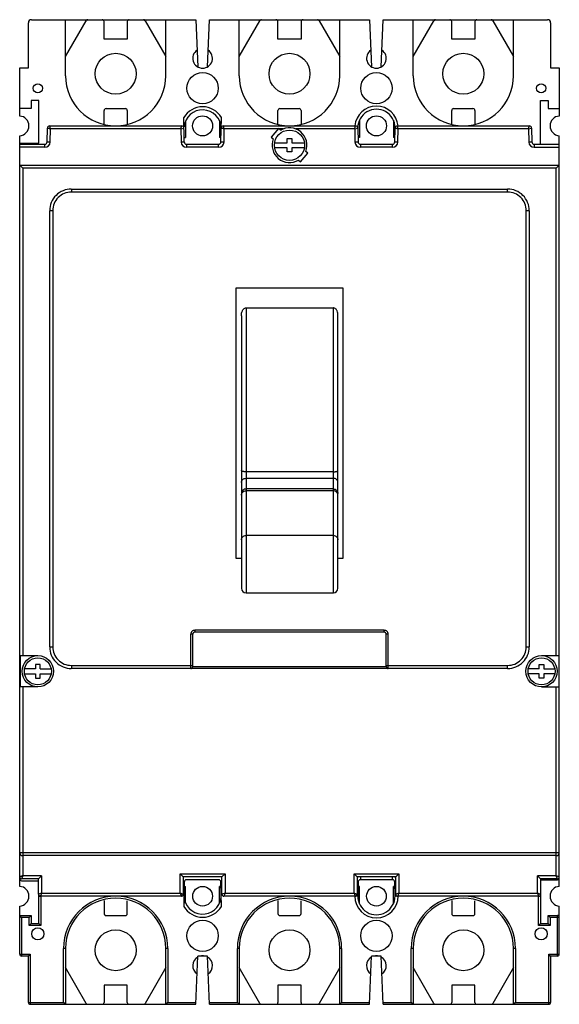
# Model space of a CAD drawing. Header units: millimetres. Extents: x 39 to 179, y 21 to 276.
import ezdxf

# ---------------------------------------------------------------- set-up
doc = ezdxf.new("R2010")
doc.units = ezdxf.units.MM
doc.header["$LTSCALE"] = 19.54008
doc.layers.get('0').update_dxf_attribs({"linetype": 'CONTINUOUS'})

msp = doc.modelspace()

# ---------------------------------------------------------------- linework, layer by layer
at = {"color": 7, "linetype": 'Continuous'}
for p, q in [((41.13, 263.96), (41.13, 275.66)), ((41.93, 276.46), (84.48, 276.46)), ((50.73, 261.96), (50.73, 276.46)), ((50.73, 266.94), (56.08, 276.21)), ((60.73, 271.46), (60.73, 275.96)), ((66.73, 275.96), (66.73, 271.46)), ((71.37, 276.21), (76.73, 266.94)), ((76.73, 261.96), (76.73, 276.46)), ((84.48, 276.46), (84.97, 264.25)), ((87.49, 264.25), (87.98, 276.46)), ((87.98, 276.46), (129.48, 276.46)), ((95.73, 261.96), (95.73, 276.46)), ((95.73, 266.94), (101.08, 276.21)), ((105.73, 271.46), (105.73, 275.96)), ((111.73, 275.96), (111.73, 271.46)), ((116.37, 276.21), (121.73, 266.94)), ((121.73, 261.96), (121.73, 276.46)), ((129.48, 276.46), (129.97, 264.25)), ((132.49, 264.25), (132.98, 276.46)), ((132.98, 276.46), (175.53, 276.46)), ((140.73, 261.96), (140.73, 276.46)), ((140.73, 266.94), (146.08, 276.21)), ((150.73, 271.46), (150.73, 275.96)), ((156.73, 275.96), (156.73, 271.46)), ((161.37, 276.21), (166.73, 266.94)), ((166.73, 261.96), (166.73, 276.46)), ((176.33, 275.66), (176.33, 263.96)), ((66.73, 271.46), (60.73, 271.46)), ((111.73, 271.46), (105.73, 271.46)), ((156.73, 271.46), (150.73, 271.46)), ((38.88, 251.51), (38.88, 263.96)), ((38.88, 263.96), (41.13, 263.96)), ((176.33, 263.96), (178.58, 263.96)), ((178.58, 263.96), (178.58, 251.51)), ((41.83, 255.56), (41.83, 253.46)), ((43.83, 255.56), (41.83, 255.56)), ((43.83, 244.46), (43.83, 255.56)), ((173.73, 244.21), (173.73, 255.56)), ((173.73, 255.56), (175.73, 255.56)), ((175.73, 255.56), (175.73, 253.46)), ((41.83, 253.46), (38.88, 253.46)), ((60.73, 249.34), (60.73, 252.96)), ((61.23, 253.46), (66.23, 253.46)), ((66.73, 252.96), (66.73, 249.34)), ((105.73, 249.34), (105.73, 252.96)), ((106.23, 253.46), (111.23, 253.46)), ((111.73, 252.96), (111.73, 249.34)), ((150.73, 249.34), (150.73, 252.96)), ((151.23, 253.46), (156.23, 253.46)), ((156.73, 252.96), (156.73, 249.34)), ((175.73, 253.46), (178.58, 253.46)), ((81.47, 244.8), (81.36, 251.1)), ((81.83, 250.27), (81.83, 245.96)), ((90.63, 250.27), (90.63, 245.96)), ((90.99, 244.8), (91.1, 251.1)), ((126.83, 250.43), (126.83, 245.96)), ((135.63, 250.43), (135.63, 245.96)), ((45.99, 244.8), (46.05, 248.37)), ((46.85, 248.16), (46.65, 248.96)), ((46.65, 248.96), (80.81, 248.96)), ((46.79, 244.79), (46.85, 248.16)), ((80.61, 248.16), (46.85, 248.16)), ((80.61, 248.16), (81.41, 248.37)), ((80.61, 248.16), (80.67, 244.79)), ((91.85, 248.16), (91.65, 248.96)), ((91.65, 248.96), (125.81, 248.96)), ((91.79, 244.79), (91.85, 248.16)), ((105.79, 248.16), (91.85, 248.16)), ((105.87, 248.26), (104, 246.04)), ((106.4, 247.81), (105.87, 248.25)), ((107.11, 248.16), (105.98, 248.16)), ((125.61, 248.16), (110.34, 248.16)), ((125.61, 248.16), (126.41, 248.37)), ((125.61, 248.16), (125.67, 244.79)), ((126.41, 248.37), (126.47, 244.8)), ((135.99, 244.8), (136.05, 248.37)), ((136.85, 248.16), (136.65, 248.96)), ((136.65, 248.96), (170.81, 248.96)), ((136.79, 244.79), (136.85, 248.16)), ((170.61, 248.16), (136.85, 248.16)), ((170.61, 248.16), (171.41, 248.37)), ((170.61, 248.16), (170.67, 244.79)), ((171.41, 248.37), (171.47, 244.8)), ((38.88, 52.01), (38.88, 246.42)), ((45.99, 244.8), (46.79, 244.79)), ((80.67, 244.79), (81.47, 244.8)), ((81.45, 245.96), (81.83, 245.96)), ((91.01, 245.96), (90.63, 245.96)), ((90.99, 244.8), (91.79, 244.79)), ((104, 246.04), (104.53, 245.59)), ((108.13, 244.61), (108.13, 245.71)), ((108.13, 245.71), (109.33, 245.71)), ((109.33, 245.71), (109.33, 244.61)), ((125.67, 244.79), (126.47, 244.8)), ((126.83, 245.96), (126.45, 245.96)), ((136.01, 245.96), (135.63, 245.96)), ((135.99, 244.8), (136.79, 244.79)), ((170.67, 244.79), (171.47, 244.8)), ((178.58, 52.01), (178.58, 246.42)), ((38.88, 244.46), (43.83, 244.46)), ((38.88, 244.21), (45.39, 244.21)), ((45.39, 243.41), (38.88, 243.41)), ((45.39, 243.41), (45.39, 244.21)), ((82.07, 244.21), (82.07, 243.41)), ((82.07, 244.21), (90.39, 244.21)), ((90.39, 243.41), (82.07, 243.41)), ((90.39, 243.41), (90.39, 244.21)), ((104.86, 244.61), (108.13, 244.61)), ((108.13, 243.31), (104.86, 243.31)), ((108.13, 242.21), (108.13, 243.31)), ((109.33, 244.61), (112.6, 244.61)), ((109.33, 243.31), (109.33, 242.21)), ((112.6, 243.31), (109.33, 243.31)), ((113.45, 241.89), (112.92, 242.34)), ((127.07, 244.21), (127.07, 243.41)), ((127.07, 244.21), (135.39, 244.21)), ((135.39, 243.41), (127.07, 243.41)), ((135.39, 243.41), (135.39, 244.21)), ((172.07, 244.21), (172.07, 243.41)), ((172.07, 244.21), (178.58, 244.21)), ((172.07, 243.41), (178.58, 243.41)), ((109.33, 242.21), (108.13, 242.21)), ((111.06, 240.11), (111.59, 239.67)), ((111.59, 239.67), (113.45, 241.89)), ((39.68, 237.97), (38.88, 238.77)), ((38.88, 238.77), (178.58, 238.77)), ((39.68, 237.97), (39.68, 111.76)), ((177.78, 237.97), (39.68, 237.97)), ((178.58, 238.77), (177.78, 237.97)), ((177.78, 111.76), (177.78, 237.97)), ((52.25, 232.59), (52.25, 231.79)), ((52.25, 232.59), (165.21, 232.59)), ((165.21, 231.79), (165.21, 232.59)), ((165.21, 231.79), (52.25, 231.79)), ((46.65, 114.03), (46.65, 227)), ((47.45, 227), (46.65, 227)), ((47.45, 227), (47.45, 114.03)), ((170.01, 114.03), (170.01, 227)), ((170.81, 227), (170.01, 227)), ((170.81, 227), (170.81, 114.03)), ((94.93, 136.91), (94.93, 207.01)), ((94.93, 207.01), (122.53, 207.01)), ((122.53, 207.01), (122.53, 136.91)), ((97.48, 201.84), (97.48, 128.01)), ((97.48, 201.84), (120.08, 201.84)), ((120.08, 128.01), (120.08, 201.84)), ((96.28, 199.77), (96.28, 129.21)), ((121.28, 129.21), (121.28, 199.77)), ((120.08, 159.38), (97.48, 159.38)), ((97.48, 157.7), (120.08, 157.7)), ((120.08, 154.93), (97.48, 154.93)), ((120.08, 154.43), (97.48, 154.43)), ((120.08, 142.86), (97.48, 142.86)), ((96.28, 136.91), (94.93, 136.91)), ((122.53, 136.91), (121.28, 136.91)), ((97.48, 128.01), (120.08, 128.01)), ((83.69, 117.33), (83.19, 117.33)), ((83.19, 108.43), (83.19, 117.33)), ((83.69, 108.93), (83.69, 117.33)), ((133.27, 118.33), (84.19, 118.33)), ((84.19, 118.33), (84.19, 117.83)), ((133.27, 117.83), (84.19, 117.83)), ((133.27, 117.83), (133.27, 118.33)), ((134.27, 117.33), (133.77, 117.33)), ((133.77, 108.93), (133.77, 117.33)), ((134.27, 108.43), (134.27, 117.33)), ((46.65, 114.03), (47.45, 114.03)), ((170.01, 114.03), (170.81, 114.03)), ((38.98, 111.76), (38.98, 103.66)), ((38.98, 111.76), (43.58, 111.76)), ((173.98, 111.76), (178.58, 111.76)), ((42.98, 108.36), (40.14, 108.36)), ((42.98, 109.46), (42.98, 108.36)), ((44.18, 109.46), (42.98, 109.46)), ((44.18, 108.36), (44.18, 109.46)), ((44.18, 108.36), (47.02, 108.36)), ((52.25, 109.23), (52.25, 108.43)), ((52.25, 109.23), (83.69, 109.23)), ((165.21, 108.43), (52.25, 108.43)), ((83.69, 108.93), (133.77, 108.93)), ((133.77, 109.23), (165.21, 109.23)), ((165.21, 108.43), (165.21, 109.23)), ((173.38, 108.36), (170.54, 108.36)), ((173.38, 109.46), (174.58, 109.46)), ((173.38, 108.36), (173.38, 109.46)), ((174.58, 109.46), (174.58, 108.36)), ((174.58, 108.36), (177.42, 108.36)), ((40.14, 107.06), (42.98, 107.06)), ((42.98, 107.06), (42.98, 105.96)), ((42.98, 105.96), (44.18, 105.96)), ((44.18, 105.96), (44.18, 107.06)), ((44.18, 107.06), (47.02, 107.06)), ((173.38, 107.06), (170.54, 107.06)), ((173.38, 105.96), (173.38, 107.06)), ((174.58, 105.96), (173.38, 105.96)), ((177.42, 107.06), (174.58, 107.06)), ((174.58, 107.06), (174.58, 105.96)), ((43.58, 103.66), (38.98, 103.66)), ((39.68, 103.66), (39.68, 54.76)), ((173.98, 103.66), (178.58, 103.66)), ((177.78, 54.76), (177.78, 103.66)), ((38.88, 60.76), (178.58, 60.76)), ((177.78, 59.96), (39.68, 59.96)), ((43.73, 53.96), (39.38, 53.96)), ((44.53, 54.76), (39.68, 54.76)), ((44.53, 54.76), (43.73, 53.96)), ((43.73, 49.96), (43.73, 53.96)), ((44.53, 54.76), (44.53, 50.26)), ((80.43, 55.26), (92.03, 55.26)), ((80.43, 55.26), (81.23, 54.46)), ((80.43, 50.26), (80.43, 55.26)), ((91.23, 54.46), (81.23, 54.46)), ((81.23, 54.46), (81.23, 49.96)), ((90.39, 53.71), (82.07, 53.71)), ((92.03, 55.26), (91.23, 54.46)), ((91.23, 49.96), (91.23, 54.46)), ((92.03, 55.26), (92.03, 50.26)), ((125.43, 55.26), (137.03, 55.26)), ((125.43, 55.26), (126.23, 54.46)), ((125.43, 50.26), (125.43, 55.26)), ((136.23, 54.46), (126.23, 54.46)), ((126.23, 54.46), (126.23, 49.96)), ((127.07, 54.46), (127.07, 53.71)), ((135.39, 53.71), (127.07, 53.71)), ((135.39, 53.71), (135.39, 54.46)), ((137.03, 55.26), (136.23, 54.46)), ((136.23, 49.96), (136.23, 54.46)), ((137.03, 55.26), (137.03, 50.26)), ((177.78, 54.76), (172.93, 54.76)), ((172.93, 54.76), (173.73, 53.96)), ((172.93, 50.26), (172.93, 54.76)), ((178.08, 53.96), (173.73, 53.96)), ((173.73, 53.96), (173.73, 42.36)), ((173.73, 53.73), (178.08, 53.73)), ((178.58, 54.46), (177.78, 54.76)), ((39.38, 53.46), (43.73, 53.46)), ((81.47, 53.12), (81.36, 46.83)), ((81.45, 51.96), (81.83, 51.96)), ((81.83, 47.66), (81.83, 51.96)), ((91.01, 51.96), (90.63, 51.96)), ((90.63, 47.66), (90.63, 51.96)), ((91.1, 46.83), (90.99, 53.12)), ((126.47, 53.12), (126.23, 53.13)), ((126.47, 53.12), (126.41, 49.55)), ((126.83, 51.96), (126.45, 51.96)), ((126.83, 47.49), (126.83, 51.96)), ((136.01, 51.96), (135.63, 51.96)), ((135.63, 47.49), (135.63, 51.96)), ((136.23, 53.13), (135.99, 53.12)), ((136.05, 49.55), (135.99, 53.12)), ((44.53, 50.26), (43.73, 49.96)), ((43.83, 42.36), (43.83, 49.66)), ((80.73, 49.46), (44.23, 49.46)), ((44.33, 49.46), (44.33, 41.86)), ((44.53, 50.26), (80.43, 50.26)), ((80.43, 50.26), (80.73, 49.46)), ((92.03, 50.26), (91.23, 49.96)), ((125.73, 49.46), (91.73, 49.46)), ((92.03, 50.26), (125.43, 50.26)), ((125.43, 50.26), (125.73, 49.46)), ((126.02, 49.56), (126.41, 49.55)), ((136.05, 49.55), (136.43, 49.56)), ((137.03, 50.26), (136.23, 49.96)), ((173.23, 49.46), (136.73, 49.46)), ((137.03, 50.26), (172.93, 50.26)), ((172.93, 50.26), (173.23, 49.46)), ((173.23, 41.86), (173.23, 49.46)), ((38.88, 34.46), (38.88, 46.92)), ((60.73, 48.36), (60.73, 44.96)), ((66.73, 44.96), (66.73, 48.3)), ((105.73, 48.36), (105.73, 44.96)), ((111.73, 44.96), (111.73, 48.3)), ((150.73, 48.36), (150.73, 44.96)), ((156.73, 44.96), (156.73, 48.3)), ((178.58, 34.46), (178.58, 46.92)), ((39.38, 43.96), (38.88, 44.46)), ((38.88, 44.46), (41.83, 44.46)), ((41.33, 43.96), (39.38, 43.96)), ((39.38, 43.96), (39.38, 33.96)), ((41.33, 43.96), (41.83, 44.46)), ((41.33, 41.86), (41.33, 43.96)), ((41.83, 44.46), (41.83, 42.36)), ((61.23, 44.46), (66.23, 44.46)), ((106.23, 44.46), (111.23, 44.46)), ((151.23, 44.46), (156.23, 44.46)), ((175.73, 44.46), (178.08, 44.46)), ((176.23, 43.96), (175.73, 44.46)), ((175.73, 42.36), (175.73, 44.46)), ((178.58, 43.96), (176.23, 43.96)), ((176.23, 43.96), (176.23, 41.86)), ((178.08, 33.96), (178.08, 44.46)), ((41.33, 41.86), (41.83, 42.36)), ((44.33, 41.86), (41.33, 41.86)), ((41.83, 42.36), (43.83, 42.36)), ((44.33, 41.86), (43.83, 42.36)), ((173.23, 41.86), (173.73, 42.36)), ((176.23, 41.86), (173.23, 41.86)), ((173.73, 42.36), (175.73, 42.36)), ((176.23, 41.86), (175.73, 42.36)), ((50.73, 35.96), (50.23, 35.96)), ((50.23, 21.96), (50.23, 35.96)), ((50.73, 35.96), (50.73, 21.46)), ((77.23, 35.96), (76.73, 35.96)), ((76.73, 21.46), (76.73, 35.96)), ((77.23, 35.96), (77.23, 21.96)), ((95.73, 35.96), (95.23, 35.96)), ((95.23, 21.96), (95.23, 35.96)), ((95.73, 35.96), (95.73, 21.46)), ((122.23, 35.96), (121.73, 35.96)), ((121.73, 21.46), (121.73, 35.96)), ((122.23, 35.96), (122.23, 21.96)), ((140.73, 35.96), (140.23, 35.96)), ((140.23, 21.96), (140.23, 35.96)), ((140.73, 35.96), (140.73, 21.46)), ((167.23, 35.96), (166.73, 35.96)), ((166.73, 21.46), (166.73, 35.96)), ((167.23, 35.96), (167.23, 21.96)), ((38.88, 34.46), (41.63, 34.46)), ((41.13, 33.96), (39.38, 33.96)), ((41.13, 33.96), (41.63, 34.46)), ((41.13, 21.96), (41.13, 33.96)), ((41.63, 34.46), (41.63, 21.46)), ((84.48, 21.46), (84.98, 33.96)), ((87.48, 33.96), (84.98, 33.96)), ((87.98, 21.46), (87.48, 33.96)), ((129.48, 21.46), (129.98, 33.96)), ((132.48, 33.96), (129.98, 33.96)), ((132.98, 21.46), (132.48, 33.96)), ((175.83, 34.46), (178.58, 34.46)), ((176.33, 33.96), (175.83, 34.46)), ((175.83, 21.46), (175.83, 34.46)), ((178.08, 33.96), (176.33, 33.96)), ((176.33, 33.96), (176.33, 21.96)), ((56.08, 21.71), (50.73, 30.99)), ((76.73, 30.99), (71.37, 21.71)), ((101.08, 21.71), (95.73, 30.99)), ((121.73, 30.99), (116.37, 21.71)), ((146.08, 21.71), (140.73, 30.99)), ((166.73, 30.99), (161.37, 21.71)), ((66.73, 26.46), (60.73, 26.46)), ((60.73, 26.46), (60.73, 21.96)), ((66.73, 21.96), (66.73, 26.46)), ((111.73, 26.46), (105.73, 26.46)), ((105.73, 26.46), (105.73, 21.96)), ((111.73, 21.96), (111.73, 26.46)), ((156.73, 26.46), (150.73, 26.46)), ((150.73, 26.46), (150.73, 21.96)), ((156.73, 21.96), (156.73, 26.46)), ((41.13, 21.96), (50.23, 21.96)), ((41.63, 21.46), (84.48, 21.46)), ((50.73, 21.46), (50.23, 21.96)), ((77.23, 21.96), (76.73, 21.46)), ((77.23, 21.96), (84.5, 21.96)), ((87.96, 21.96), (95.23, 21.96)), ((87.98, 21.46), (129.48, 21.46)), ((95.73, 21.46), (95.23, 21.96)), ((122.23, 21.96), (121.73, 21.46)), ((122.23, 21.96), (129.5, 21.96)), ((132.96, 21.96), (140.23, 21.96)), ((132.98, 21.46), (175.83, 21.46)), ((140.73, 21.46), (140.23, 21.96)), ((167.23, 21.96), (166.73, 21.46)), ((167.23, 21.96), (176.33, 21.96))]:
    msp.add_line(p, q, dxfattribs=at)
for centre, radius in [((63.73, 262.46), 5.3), ((108.73, 262.46), 5.3), ((153.73, 262.46), 5.3), ((86.23, 258.71), 4.05), ((131.23, 258.71), 4.05), ((43.58, 258.71), 1.18), ((173.88, 258.71), 1.18), ((86.23, 248.96), 2.6), ((131.23, 248.96), 2.6), ((108.73, 243.96), 3.92), ((43.58, 107.71), 4.05), ((43.58, 107.71), 3.5), ((173.98, 107.71), 4.05), ((173.98, 107.71), 3.5), ((86.23, 49.46), 2.55), ((131.23, 49.46), 2.55), ((43.58, 39.71), 1.57), ((86.23, 39.21), 4.05), ((131.23, 39.21), 4.05), ((173.88, 39.71), 1.57), ((63.73, 35.46), 5.3), ((108.73, 35.46), 5.3), ((153.73, 35.46), 5.3)]:
    msp.add_circle(centre, radius, dxfattribs=at)
for centre, radius, start, end in [((41.93, 275.66), 0.8, 90, 180), ((56.52, 275.96), 0.5, 90, 150), ((60.23, 275.96), 0.5, 0, 90), ((67.23, 275.96), 0.5, 90, 180), ((70.94, 275.96), 0.5, 30, 90), ((101.52, 275.96), 0.5, 90, 150), ((105.23, 275.96), 0.5, 0, 90), ((112.23, 275.96), 0.5, 90, 180), ((115.94, 275.96), 0.5, 30, 90), ((146.52, 275.96), 0.5, 90, 150), ((150.23, 275.96), 0.5, 0, 90), ((157.23, 275.96), 0.5, 90, 180), ((160.94, 275.96), 0.5, 30, 90), ((175.53, 275.66), 0.8, 0, 90), ((86.23, 266.46), 2.55, 124.2278, 55.7722), ((131.23, 266.46), 2.55, 124.2278, 55.7722), ((63.73, 261.96), 13, 180, 360), ((108.73, 261.96), 13, 180, 360), ((153.73, 261.96), 13, 180, 360), ((61.23, 252.96), 0.5, 90, 180), ((66.23, 252.96), 0.5, 0, 90), ((86.23, 248.29), 5.62, 29.9948, 150.0052), ((86.23, 248.29), 4.82, 1, 174.9341), ((106.23, 252.96), 0.5, 90, 180), ((111.23, 252.96), 0.5, 0, 90), ((131.23, 248.46), 5.62, 5.1559, 174.8441), ((131.23, 248.46), 4.82, 0, 181), ((151.23, 252.96), 0.5, 90, 180), ((156.23, 252.96), 0.5, 0, 90), ((38.73, 248.96), 2.55, 273.3723, 86.6277), ((178.73, 248.96), 2.55, 93.3723, 266.6277), ((46.65, 248.36), 0.6, 90, 179), ((80.81, 248.36), 0.6, 1, 90), ((91.65, 248.36), 0.6, 90, 179), ((108.73, 243.96), 4.5, 338.7974, 121.2026), ((125.81, 248.36), 0.6, 1, 90), ((136.65, 248.36), 0.6, 90, 179), ((170.81, 248.36), 0.6, 1, 90), ((45.39, 244.81), 0.6, 270, 359), ((82.07, 244.81), 0.6, 181, 270), ((90.39, 244.81), 0.6, 270, 359), ((108.73, 243.96), 4.5, 158.7974, 301.2026), ((127.07, 244.81), 0.6, 181, 270), ((135.39, 244.81), 0.6, 270, 359), ((172.07, 244.81), 0.6, 181, 270), ((45.39, 244.81), 1.4, 270, 359), ((82.07, 244.81), 1.4, 181, 270), ((90.39, 244.81), 1.4, 270, 359), ((127.07, 244.81), 1.4, 181, 270), ((135.39, 244.81), 1.4, 270, 359), ((172.07, 244.81), 1.4, 181, 270), ((52.24, 227), 5.6, 89.9886, 180.0113), ((165.21, 227), 5.6, 359.9886, 90.0112), ((52.24, 227), 4.8, 89.9792, 180.0192), ((165.21, 227), 4.8, 359.9793, 90.0192), ((97.48, 129.21), 1.2, 180, 270), ((120.08, 129.21), 1.2, 270, 360), ((52.24, 114.03), 5.6, 179.9886, 270.0113), ((52.24, 114.03), 4.8, 179.9792, 270.0192), ((165.21, 114.03), 5.6, 269.9886, 0.0112), ((165.21, 114.03), 4.8, 269.9793, 0.0192), ((83.19, 108.93), 0.5, 270, 360), ((134.27, 108.93), 0.5, 180, 270), ((39.68, 60.76), 0.8, 180, 270), ((177.78, 60.76), 0.8, 270, 360), ((39.38, 54.46), 0.5, 180, 270), ((39.38, 53.96), 0.5, 180, 270), ((82.07, 53.11), 0.6, 90, 179), ((90.39, 53.11), 0.6, 1, 90), ((127.07, 53.11), 1.4, 105.3582, 126.8488), ((127.07, 53.11), 0.6, 89.9999, 178.9991), ((135.39, 53.11), 0.6, 0.9999, 89.9991), ((135.39, 53.11), 1.4, 53.1466, 74.6407), ((178.08, 54.46), 0.5, 270, 360), ((178.08, 54.23), 0.5, 270, 360), ((38.73, 49.46), 2.55, 273.3723, 86.6277), ((178.73, 49.46), 2.55, 93.3723, 266.6277), ((44.23, 49.96), 0.5, 180, 270), ((63.73, 35.96), 13.5, 0, 180), ((63.73, 35.96), 13, 0, 180), ((80.73, 49.96), 0.5, 270, 360), ((86.23, 49.64), 4.82, 181, 352.3848), ((91.73, 49.96), 0.5, 180, 270), ((108.73, 35.96), 13.5, 0, 180), ((108.73, 35.96), 13, 0, 180), ((131.23, 49.47), 5.62, 180.0471, 359.9526), ((125.73, 49.96), 0.5, 270, 360), ((131.23, 49.47), 4.82, 179, 0.999), ((136.73, 49.96), 0.5, 180, 270), ((153.73, 35.96), 13.5, 0, 180), ((153.73, 35.96), 13, 0, 180), ((173.23, 49.96), 0.5, 270, 360), ((86.23, 49.64), 5.62, 209.9948, 330.0052), ((61.23, 44.96), 0.5, 180, 270), ((66.23, 44.96), 0.5, 270, 360), ((106.23, 44.96), 0.5, 180, 270), ((111.23, 44.96), 0.5, 270, 360), ((151.23, 44.96), 0.5, 180, 270), ((156.23, 44.96), 0.5, 270, 360), ((178.08, 43.96), 0.5, 0, 90), ((39.38, 34.46), 0.5, 180, 270), ((86.23, 31.46), 2.55, 119.6465, 235.7722), ((86.23, 31.46), 2.55, 78.6351, 101.3649), ((86.23, 31.46), 2.55, 304.2278, 60.3535), ((131.23, 31.46), 2.55, 119.6465, 235.7722), ((131.23, 31.46), 2.55, 78.6351, 101.3649), ((131.23, 31.46), 2.55, 304.2278, 60.3535), ((178.08, 34.46), 0.5, 270, 360), ((41.63, 21.96), 0.5, 180, 270), ((56.52, 21.96), 0.5, 210, 270), ((60.23, 21.96), 0.5, 270, 360), ((67.23, 21.96), 0.5, 180, 270), ((70.94, 21.96), 0.5, 270, 330), ((101.52, 21.96), 0.5, 210, 270), ((105.23, 21.96), 0.5, 270, 360), ((112.23, 21.96), 0.5, 180, 270), ((115.94, 21.96), 0.5, 270, 330), ((146.52, 21.96), 0.5, 210, 270), ((150.23, 21.96), 0.5, 270, 360), ((157.23, 21.96), 0.5, 180, 270), ((160.94, 21.96), 0.5, 270, 330), ((175.83, 21.96), 0.5, 270, 360)]:
    msp.add_arc(centre, radius, start, end, dxfattribs=at)
for points, knots in [([(46.85, 248.16), (46.8, 248.18), (46.7, 248.2), (46.55, 248.24), (46.41, 248.28), (46.3, 248.31), (46.21, 248.33), (46.15, 248.35), (46.12, 248.36), (46.09, 248.36), (46.07, 248.37), (46.06, 248.37), (46.05, 248.38), (46.05, 248.37)], [0, 0, 0, 0, 0.191994, 0.37804, 0.550224, 0.702035, 0.827627, 0.878981, 0.921915, 0.955843, 0.980343, 0.995139, 1, 1, 1, 1]), ([(80.61, 248.16), (80.62, 248.22), (80.65, 248.32), (80.68, 248.46), (80.72, 248.6), (80.75, 248.72), (80.77, 248.81), (80.78, 248.86), (80.79, 248.9), (80.8, 248.93), (80.8, 248.95), (80.8, 248.96), (80.81, 248.96), (80.81, 248.96)], [0, 0, 0, 0, 0.191994, 0.37804, 0.550224, 0.702035, 0.827627, 0.878981, 0.921915, 0.955843, 0.980343, 0.995139, 1, 1, 1, 1]), ([(91.85, 248.16), (91.8, 248.18), (91.7, 248.2), (91.55, 248.24), (91.41, 248.28), (91.3, 248.31), (91.21, 248.33), (91.15, 248.35), (91.12, 248.36), (91.09, 248.36), (91.07, 248.37), (91.06, 248.37), (91.05, 248.38), (91.05, 248.37)], [0, 0, 0, 0, 0.191994, 0.37804, 0.550224, 0.702035, 0.827627, 0.878981, 0.921915, 0.955843, 0.980343, 0.995139, 1, 1, 1, 1]), ([(125.61, 248.16), (125.62, 248.22), (125.65, 248.32), (125.68, 248.46), (125.72, 248.6), (125.75, 248.72), (125.77, 248.81), (125.78, 248.86), (125.79, 248.9), (125.8, 248.93), (125.8, 248.95), (125.8, 248.96), (125.81, 248.96), (125.81, 248.96)], [0, 0, 0, 0, 0.191994, 0.37804, 0.550224, 0.702035, 0.827627, 0.878981, 0.921915, 0.955843, 0.980343, 0.995139, 1, 1, 1, 1]), ([(136.85, 248.16), (136.8, 248.18), (136.7, 248.2), (136.55, 248.24), (136.41, 248.28), (136.3, 248.31), (136.21, 248.33), (136.15, 248.35), (136.12, 248.36), (136.09, 248.36), (136.07, 248.37), (136.06, 248.37), (136.05, 248.38), (136.05, 248.37)], [0, 0, 0, 0, 0.191994, 0.37804, 0.550224, 0.702035, 0.827627, 0.878981, 0.921915, 0.955843, 0.980343, 0.995139, 1, 1, 1, 1]), ([(170.61, 248.16), (170.62, 248.22), (170.65, 248.32), (170.68, 248.46), (170.72, 248.6), (170.75, 248.72), (170.77, 248.81), (170.78, 248.86), (170.79, 248.9), (170.8, 248.93), (170.8, 248.95), (170.8, 248.96), (170.81, 248.96), (170.81, 248.96)], [0, 0, 0, 0, 0.191994, 0.37804, 0.550224, 0.702035, 0.827627, 0.878981, 0.921915, 0.955843, 0.980343, 0.995139, 1, 1, 1, 1]), ([(96.28, 199.77), (96.28, 199.99), (96.32, 200.42), (96.47, 200.95), (96.68, 201.34), (96.88, 201.59), (97.15, 201.79), (97.37, 201.84), (97.48, 201.84)], [0, 0, 0, 0, 0.249677, 0.499312, 0.624383, 0.749595, 0.874883, 1, 1, 1, 1]), ([(121.28, 199.77), (121.28, 199.99), (121.24, 200.42), (121.09, 200.95), (120.88, 201.34), (120.67, 201.59), (120.41, 201.79), (120.19, 201.84), (120.08, 201.84)], [0, 0, 0, 0, 0.249678, 0.499313, 0.624382, 0.749596, 0.874883, 1, 1, 1, 1]), ([(97.48, 159.38), (97.33, 159.38), (97.1, 159.39), (96.82, 159.43), (96.64, 159.46), (96.49, 159.51), (96.36, 159.56), (96.28, 159.63), (96.28, 159.68)], [0, 0, 0, 0, 0.358431, 0.521719, 0.666482, 0.78824, 0.884118, 1, 1, 1, 1]), ([(120.08, 159.38), (120.23, 159.38), (120.46, 159.39), (120.74, 159.43), (120.92, 159.46), (121.07, 159.51), (121.19, 159.56), (121.28, 159.63), (121.28, 159.68)], [0, 0, 0, 0, 0.358431, 0.521719, 0.666482, 0.78824, 0.884118, 1, 1, 1, 1]), ([(96.28, 156.62), (96.28, 156.76), (96.34, 157.05), (96.61, 157.41), (97.01, 157.64), (97.32, 157.7), (97.48, 157.7)], [0, 0, 0, 0, 0.23795, 0.482856, 0.737845, 1, 1, 1, 1]), ([(121.28, 156.62), (121.28, 156.76), (121.21, 157.05), (120.94, 157.41), (120.54, 157.64), (120.23, 157.7), (120.08, 157.7)], [0, 0, 0, 0, 0.23794, 0.482855, 0.737853, 1, 1, 1, 1]), ([(97.48, 154.93), (97.33, 154.93), (97.01, 154.87), (96.61, 154.61), (96.34, 154.2), (96.28, 153.89), (96.28, 153.75)], [0, 0, 0, 0, 0.241873, 0.502585, 0.761662, 1, 1, 1, 1]), ([(96.28, 153.33), (96.28, 153.47), (96.34, 153.77), (96.61, 154.13), (97.01, 154.37), (97.32, 154.43), (97.48, 154.43)], [0, 0, 0, 0, 0.239685, 0.485528, 0.739845, 1, 1, 1, 1]), ([(120.08, 154.93), (120.23, 154.93), (120.54, 154.87), (120.95, 154.61), (121.22, 154.2), (121.28, 153.89), (121.28, 153.75)], [0, 0, 0, 0, 0.241873, 0.502585, 0.761662, 1, 1, 1, 1]), ([(121.28, 153.33), (121.28, 153.47), (121.21, 153.77), (120.94, 154.13), (120.54, 154.37), (120.23, 154.43), (120.08, 154.43)], [0, 0, 0, 0, 0.239693, 0.485528, 0.739837, 1, 1, 1, 1]), ([(96.28, 141.77), (96.28, 141.91), (96.34, 142.21), (96.61, 142.57), (97.01, 142.8), (97.32, 142.86), (97.48, 142.86)], [0, 0, 0, 0, 0.238234, 0.483523, 0.738459, 1, 1, 1, 1]), ([(120.08, 142.86), (120.23, 142.86), (120.54, 142.8), (120.94, 142.57), (121.21, 142.21), (121.28, 141.91), (121.28, 141.77)], [0, 0, 0, 0, 0.261541, 0.516477, 0.761766, 1, 1, 1, 1]), ([(83.48, 118.04), (83.39, 117.95), (83.24, 117.73), (83.19, 117.46), (83.19, 117.33)], [0, 0, 0, 0, 0.499941, 1, 1, 1, 1]), ([(84.19, 118.33), (84.06, 118.33), (83.8, 118.28), (83.57, 118.13), (83.48, 118.04)], [0, 0, 0, 0, 0.500051, 1, 1, 1, 1]), ([(84.19, 117.83), (84.15, 117.83), (84.09, 117.83), (84, 117.8), (83.92, 117.76), (83.86, 117.71), (83.81, 117.66), (83.77, 117.61), (83.74, 117.56), (83.72, 117.52), (83.71, 117.48), (83.7, 117.44), (83.69, 117.4), (83.69, 117.37), (83.69, 117.34), (83.69, 117.33)], [0, 0, 0, 0, 0.132682, 0.255717, 0.365636, 0.463968, 0.551891, 0.630065, 0.699581, 0.761497, 0.816924, 0.867103, 0.913313, 0.95661, 1, 1, 1, 1]), ([(133.98, 118.04), (133.88, 118.13), (133.66, 118.28), (133.4, 118.33), (133.27, 118.33)], [0, 0, 0, 0, 0.499948, 1, 1, 1, 1]), ([(133.77, 117.33), (133.77, 117.37), (133.76, 117.44), (133.73, 117.53), (133.69, 117.6), (133.64, 117.67), (133.59, 117.72), (133.54, 117.75), (133.5, 117.78), (133.45, 117.8), (133.41, 117.81), (133.37, 117.82), (133.34, 117.83), (133.3, 117.83), (133.28, 117.83), (133.27, 117.83)], [0, 0, 0, 0, 0.13264, 0.255676, 0.365638, 0.463967, 0.551892, 0.630071, 0.69959, 0.761509, 0.81694, 0.867126, 0.913349, 0.956657, 1, 1, 1, 1]), ([(134.27, 117.33), (134.27, 117.46), (134.22, 117.73), (134.07, 117.95), (133.98, 118.04)], [0, 0, 0, 0, 0.50006, 1, 1, 1, 1]), ([(39.68, 54.76), (39.63, 54.74), (39.53, 54.71), (39.38, 54.65), (39.25, 54.6), (39.13, 54.56), (39.04, 54.52), (38.98, 54.5), (38.95, 54.49), (38.92, 54.48), (38.9, 54.47), (38.89, 54.47), (38.88, 54.46), (38.88, 54.46)], [0, 0, 0, 0, 0.188656, 0.371974, 0.54286, 0.695036, 0.822479, 0.875034, 0.919135, 0.954066, 0.979394, 0.99481, 1, 1, 1, 1]), ([(39.68, 54.76), (39.66, 54.71), (39.62, 54.61), (39.57, 54.47), (39.52, 54.33), (39.47, 54.21), (39.44, 54.13), (39.42, 54.07), (39.4, 54.03), (39.39, 54), (39.38, 53.98), (39.38, 53.97), (39.38, 53.96), (39.38, 53.96)], [0, 0, 0, 0, 0.18867, 0.372057, 0.543043, 0.695236, 0.822554, 0.875059, 0.919176, 0.954203, 0.979609, 0.994995, 1, 1, 1, 1]), ([(178.08, 53.96), (178.08, 53.96), (178.08, 53.97), (178.07, 53.98), (178.06, 54), (178.05, 54.04), (178.02, 54.11), (177.98, 54.21), (177.94, 54.33), (177.87, 54.52), (177.82, 54.67), (177.78, 54.76)], [0, 0, 0, 0, 0.005172, 0.020553, 0.045889, 0.08078, 0.177218, 0.304679, 0.457028, 0.627873, 1, 1, 1, 1]), ([(44.53, 50.26), (44.51, 50.21), (44.47, 50.11), (44.42, 49.97), (44.37, 49.83), (44.32, 49.71), (44.29, 49.63), (44.27, 49.57), (44.25, 49.53), (44.24, 49.5), (44.23, 49.48), (44.23, 49.47), (44.23, 49.46), (44.23, 49.46)], [0, 0, 0, 0, 0.188657, 0.371999, 0.542929, 0.695105, 0.822472, 0.875013, 0.919154, 0.954188, 0.979596, 0.994986, 1, 1, 1, 1]), ([(80.43, 50.26), (80.48, 50.24), (80.58, 50.21), (80.72, 50.15), (80.86, 50.1), (80.98, 50.06), (81.07, 50.02), (81.13, 50), (81.16, 49.99), (81.19, 49.98), (81.21, 49.97), (81.22, 49.97), (81.23, 49.96), (81.23, 49.96)], [0, 0, 0, 0, 0.188657, 0.371999, 0.542929, 0.695105, 0.822472, 0.875013, 0.919154, 0.954188, 0.979596, 0.994986, 1, 1, 1, 1]), ([(92.03, 50.26), (92.01, 50.21), (91.97, 50.11), (91.92, 49.97), (91.87, 49.83), (91.82, 49.71), (91.79, 49.63), (91.77, 49.57), (91.75, 49.53), (91.74, 49.5), (91.73, 49.48), (91.73, 49.47), (91.73, 49.46), (91.73, 49.46)], [0, 0, 0, 0, 0.188657, 0.371999, 0.542929, 0.695105, 0.822472, 0.875013, 0.919154, 0.954188, 0.979596, 0.994986, 1, 1, 1, 1]), ([(125.43, 50.26), (125.48, 50.24), (125.58, 50.21), (125.72, 50.15), (125.86, 50.1), (125.98, 50.06), (126.07, 50.02), (126.13, 50), (126.16, 49.99), (126.19, 49.98), (126.21, 49.97), (126.22, 49.97), (126.23, 49.96), (126.23, 49.96)], [0, 0, 0, 0, 0.188657, 0.371999, 0.542929, 0.695105, 0.822472, 0.875013, 0.919154, 0.954188, 0.979596, 0.994986, 1, 1, 1, 1]), ([(137.03, 50.26), (137.01, 50.21), (136.97, 50.11), (136.92, 49.97), (136.87, 49.83), (136.82, 49.71), (136.79, 49.63), (136.77, 49.57), (136.75, 49.53), (136.74, 49.5), (136.73, 49.48), (136.73, 49.47), (136.73, 49.46), (136.73, 49.46)], [0, 0, 0, 0, 0.188657, 0.371999, 0.542929, 0.695105, 0.822472, 0.875013, 0.919154, 0.954188, 0.979596, 0.994986, 1, 1, 1, 1]), ([(172.93, 50.26), (172.98, 50.24), (173.08, 50.21), (173.22, 50.15), (173.36, 50.1), (173.48, 50.06), (173.57, 50.02), (173.63, 50), (173.66, 49.99), (173.69, 49.98), (173.71, 49.97), (173.72, 49.97), (173.73, 49.96), (173.73, 49.96)], [0, 0, 0, 0, 0.188657, 0.371999, 0.542929, 0.695105, 0.822472, 0.875013, 0.919154, 0.954188, 0.979596, 0.994986, 1, 1, 1, 1])]:
    msp.add_open_spline(points, degree=3, knots=knots, dxfattribs=at)

doc.saveas('drawing.dxf')
